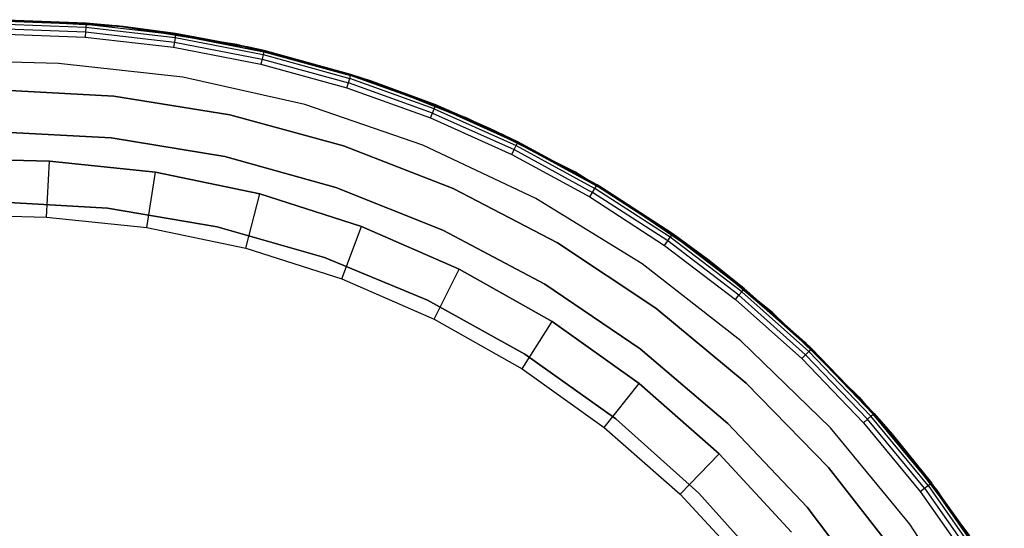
# Model space of a CAD drawing. Extents: x -4.24 to 4.16, y -4.27 to 4.13.
# Tile 8 of 8: x 0.05 to 3.56, y 2.31 to 4.13. Entities that reach past the tile are written whole.
import ezdxf

# ---------------------------------------------------------------- set-up
doc = ezdxf.new("R2010")
doc.units = 0
doc.header["$LTSCALE"] = 2.54
doc.layers.get('0').update_dxf_attribs({"color": 13, "linetype": 'CONTINUOUS'})

# ---------------------------------------------------------------- blocks, each defined once
blk = doc.blocks.new('Z_O_ENIE_SILBA_STL_1')
at = {"color": 0}
for p, q in [((4.242, 8.442), (4.5635, 8.4297, -5.75)), ((4.5635, 8.4297, -5.75), (4.242, 8.442, -5.75)), ((4.242, 8.442), (4.5635, 8.4297, -5.75)), ((4.242, 8.442), (4.6961, 8.4174)), ((4.242, 8.442), (4.6961, 8.4174)), ((4.5635, 8.4297, -5.75), (4.242, 8.442, -5.75)), ((4.6738, 8.4197, -7.1), (4.242, 8.442, -7.1)), ((4.242, 8.442, -5.8), (4.6738, 8.4197, -5.8)), ((4.242, 8.442, -5.8), (4.6738, 8.4197, -5.8)), ((4.6738, 8.4197, -7.1), (4.242, 8.442, -7.1)), ((4.242, 8.4382, -5.7691), (4.5632, 8.4259, -5.7691)), ((4.242, 8.4382, -5.7691), (4.5632, 8.4259, -5.7691)), ((4.242, 8.4274, -5.7854), (4.5624, 8.4151, -5.7854)), ((4.242, 8.4274, -5.7854), (4.5624, 8.4151, -5.7854)), ((4.242, 8.4111, -5.7962), (4.5611, 8.3989, -5.7962)), ((4.242, 8.4111, -5.7962), (4.5611, 8.3989, -5.7962)), ((4.5624, 8.4151, -5.7854), (4.5611, 8.3989, -5.7962)), ((4.5624, 8.4151, -5.7854), (4.5611, 8.3989, -5.7962)), ((4.5632, 8.4259, -5.7691), (4.5624, 8.4151, -5.7854)), ((4.5632, 8.4259, -5.7691), (4.5624, 8.4151, -5.7854)), ((4.5624, 8.4151, -5.7854), (4.8809, 8.3783, -5.7854)), ((4.5624, 8.4151, -5.7854), (4.8809, 8.3783, -5.7854)), ((4.5635, 8.4297, -5.75), (4.5632, 8.4259, -5.7691)), ((4.5635, 8.4297, -5.75), (4.5632, 8.4259, -5.7691)), ((4.5632, 8.4259, -5.7691), (4.8825, 8.389, -5.7691)), ((4.6961, 8.4174, -5.75), (4.5632, 8.4259, -5.7691)), ((4.6961, 8.4174, -5.75), (4.5632, 8.4259, -5.7691)), ((4.5632, 8.4259, -5.7691), (4.8825, 8.389, -5.7691)), ((4.6961, 8.4174), (4.5635, 8.4297, -5.75)), ((4.6961, 8.4174), (4.5635, 8.4297, -5.75)), ((4.6961, 8.4174, -5.75), (4.5635, 8.4297, -5.75)), ((4.6961, 8.4174, -5.75), (4.5635, 8.4297, -5.75)), ((4.6738, 8.4197, -5.8), (4.6738, 8.4197, -7.1)), ((4.6738, 8.4197, -5.8), (5.1011, 8.3532, -5.8)), ((5.1011, 8.3532, -7.1), (4.6738, 8.4197, -7.1)), ((4.6738, 8.4197, -5.8), (4.6738, 8.4197, -7.1)), ((4.6738, 8.4197, -5.8), (5.1011, 8.3532, -5.8)), ((5.1011, 8.3532, -7.1), (4.6738, 8.4197, -7.1)), ((4.6961, 8.4174), (4.6961, 8.4174, -5.75)), ((4.6961, 8.4174), (4.6961, 8.4174, -5.75)), ((4.6961, 8.4174), (4.8831, 8.3928, -5.75)), ((4.8831, 8.3928, -5.75), (4.6961, 8.4174, -5.75)), ((4.6961, 8.4174), (4.8831, 8.3928, -5.75)), ((4.6961, 8.4174), (5.1449, 8.3438)), ((4.6961, 8.4174), (5.1449, 8.3438)), ((4.6961, 8.4174, -5.75), (4.8825, 8.389, -5.7691)), ((4.6961, 8.4174, -5.75), (4.8825, 8.389, -5.7691)), ((4.8831, 8.3928, -5.75), (4.6961, 8.4174, -5.75)), ((4.242, 8.392, -5.8), (4.5597, 8.3798, -5.8)), ((4.242, 8.392, -5.8), (4.5597, 8.3798, -5.8)), ((4.5611, 8.3989, -5.7962), (4.5597, 8.3798, -5.8)), ((4.5611, 8.3989, -5.7962), (4.5597, 8.3798, -5.8)), ((4.5597, 8.3798, -5.8), (4.8755, 8.3434, -5.8)), ((4.5597, 8.3798, -5.8), (4.8755, 8.3434, -5.8)), ((4.5611, 8.3989, -5.7962), (4.8784, 8.3623, -5.7962)), ((4.5611, 8.3989, -5.7962), (4.8784, 8.3623, -5.7962)), ((4.8809, 8.3783, -5.7854), (4.8784, 8.3623, -5.7962)), ((4.8809, 8.3783, -5.7854), (4.8784, 8.3623, -5.7962)), ((4.8825, 8.389, -5.7691), (4.8809, 8.3783, -5.7854)), ((4.8825, 8.389, -5.7691), (4.8809, 8.3783, -5.7854)), ((4.8809, 8.3783, -5.7854), (5.1956, 8.3173, -5.7854)), ((4.8809, 8.3783, -5.7854), (5.1956, 8.3173, -5.7854)), ((4.8831, 8.3928, -5.75), (4.8825, 8.389, -5.7691)), ((4.8831, 8.3928, -5.75), (4.8825, 8.389, -5.7691)), ((4.8825, 8.389, -5.7691), (5.1981, 8.3278, -5.7691)), ((4.8825, 8.389, -5.7691), (5.1981, 8.3278, -5.7691)), ((5.1449, 8.3438), (4.8831, 8.3928, -5.75)), ((5.1449, 8.3438), (4.8831, 8.3928, -5.75)), ((5.1449, 8.3438, -5.75), (4.8831, 8.3928, -5.75)), ((4.8831, 8.3928, -5.75), (5.1981, 8.3278, -5.7691)), ((4.8831, 8.3928, -5.75), (5.1981, 8.3278, -5.7691)), ((5.1449, 8.3438, -5.75), (4.8831, 8.3928, -5.75)), ((4.8784, 8.3623, -5.7962), (4.8755, 8.3434, -5.8)), ((4.8784, 8.3623, -5.7962), (4.8755, 8.3434, -5.8)), ((4.8755, 8.3434, -5.8), (5.1876, 8.2828, -5.8)), ((4.8755, 8.3434, -5.8), (5.1876, 8.2828, -5.8)), ((4.8784, 8.3623, -5.7962), (5.192, 8.3015, -5.7962)), ((4.8784, 8.3623, -5.7962), (5.192, 8.3015, -5.7962)), ((5.1011, 8.3532, -5.8), (5.1011, 8.3532, -7.1)), ((5.1011, 8.3532, -5.8), (5.5193, 8.2431, -5.8)), ((5.5193, 8.2431, -7.1), (5.1011, 8.3532, -7.1)), ((5.1011, 8.3532, -5.8), (5.1011, 8.3532, -7.1)), ((5.1011, 8.3532, -5.8), (5.5193, 8.2431, -5.8)), ((5.5193, 8.2431, -7.1), (5.1011, 8.3532, -7.1)), ((5.1449, 8.3438), (5.1449, 8.3438, -5.75)), ((5.1449, 8.3438), (5.1449, 8.3438, -5.75)), ((5.1449, 8.3438), (5.199, 8.3315, -5.75)), ((5.199, 8.3315, -5.75), (5.1449, 8.3438, -5.75)), ((5.1449, 8.3438), (5.199, 8.3315, -5.75)), ((5.1449, 8.3438), (5.5831, 8.2221)), ((5.1449, 8.3438), (5.5831, 8.2221)), ((5.1449, 8.3438, -5.75), (5.1981, 8.3278, -5.7691)), ((5.1449, 8.3438, -5.75), (5.1981, 8.3278, -5.7691)), ((5.199, 8.3315, -5.75), (5.1449, 8.3438, -5.75)), ((5.192, 8.3015, -5.7962), (5.1876, 8.2828, -5.8)), ((5.192, 8.3015, -5.7962), (5.1876, 8.2828, -5.8)), ((5.1956, 8.3173, -5.7854), (5.192, 8.3015, -5.7962)), ((5.1956, 8.3173, -5.7854), (5.192, 8.3015, -5.7962)), ((5.192, 8.3015, -5.7962), (5.4999, 8.2168, -5.7962)), ((5.192, 8.3015, -5.7962), (5.4999, 8.2168, -5.7962)), ((5.1981, 8.3278, -5.7691), (5.1956, 8.3173, -5.7854)), ((5.1981, 8.3278, -5.7691), (5.1956, 8.3173, -5.7854)), ((5.1956, 8.3173, -5.7854), (5.5048, 8.2323, -5.7854)), ((5.1956, 8.3173, -5.7854), (5.5048, 8.2323, -5.7854)), ((5.1981, 8.3278, -5.7691), (5.199, 8.3315, -5.75)), ((5.1981, 8.3278, -5.7691), (5.199, 8.3315, -5.75)), ((5.1981, 8.3278, -5.7691), (5.5081, 8.2426, -5.7691)), ((5.1981, 8.3278, -5.7691), (5.5081, 8.2426, -5.7691)), ((5.5831, 8.2221), (5.199, 8.3315, -5.75)), ((5.5831, 8.2221), (5.199, 8.3315, -5.75)), ((5.5092, 8.2463, -5.75), (5.199, 8.3315, -5.75)), ((5.5092, 8.2463, -5.75), (5.199, 8.3315, -5.75)), ((4.4651, 8.2859, -5.8), (4.242, 8.292, -5.8)), ((4.4651, 8.2859, -0.15), (4.242, 8.292, -0.15)), ((4.4651, 8.2859, -5.8), (4.242, 8.292, -5.8)), ((4.4651, 8.2859, -0.15), (4.242, 8.292, -0.15)), ((4.9086, 8.2368, -5.8), (4.4651, 8.2859, -5.8)), ((4.9086, 8.2368, -0.15), (4.4651, 8.2859, -0.15)), ((4.4651, 8.2859, -0.15), (4.4651, 8.2859, -5.8)), ((4.9086, 8.2368, -5.8), (4.4651, 8.2859, -5.8)), ((4.4651, 8.2859, -0.15), (4.4651, 8.2859, -5.8)), ((4.9086, 8.2368, -0.15), (4.4651, 8.2859, -0.15)), ((5.1876, 8.2828, -5.8), (5.4941, 8.1986, -5.8)), ((5.1876, 8.2828, -5.8), (5.4941, 8.1986, -5.8)), ((5.344, 8.1392, -5.8), (4.9086, 8.2368, -5.8)), ((5.344, 8.1392, -0.15), (4.9086, 8.2368, -0.15)), ((4.9086, 8.2368, -0.15), (4.9086, 8.2368, -5.8)), ((5.344, 8.1392, -5.8), (4.9086, 8.2368, -5.8)), ((4.9086, 8.2368, -0.15), (4.9086, 8.2368, -5.8)), ((5.344, 8.1392, -0.15), (4.9086, 8.2368, -0.15)), ((5.4999, 8.2168, -5.7962), (5.5048, 8.2323, -5.7854)), ((5.4999, 8.2168, -5.7962), (5.5048, 8.2323, -5.7854)), ((5.5048, 8.2323, -5.7854), (5.5081, 8.2426, -5.7691)), ((5.5048, 8.2323, -5.7854), (5.5081, 8.2426, -5.7691)), ((5.8066, 8.1239, -5.7854), (5.5048, 8.2323, -5.7854)), ((5.8066, 8.1239, -5.7854), (5.5048, 8.2323, -5.7854)), ((5.5081, 8.2426, -5.7691), (5.5092, 8.2463, -5.75)), ((5.5081, 8.2426, -5.7691), (5.5092, 8.2463, -5.75)), ((5.5831, 8.2221, -5.75), (5.5081, 8.2426, -5.7691)), ((5.5831, 8.2221, -5.75), (5.5081, 8.2426, -5.7691)), ((5.8106, 8.134, -5.7691), (5.5081, 8.2426, -5.7691)), ((5.8106, 8.134, -5.7691), (5.5081, 8.2426, -5.7691)), ((5.5831, 8.2221), (5.5092, 8.2463, -5.75)), ((5.5831, 8.2221, -5.75), (5.5092, 8.2463, -5.75)), ((5.5831, 8.2221), (5.5092, 8.2463, -5.75)), ((5.5831, 8.2221, -5.75), (5.5092, 8.2463, -5.75)), ((5.5193, 8.2431, -5.8), (5.5193, 8.2431, -7.1)), ((5.5193, 8.2431, -5.8), (5.9239, 8.0905, -5.8)), ((5.9239, 8.0905, -7.1), (5.5193, 8.2431, -7.1)), ((5.5193, 8.2431, -5.8), (5.5193, 8.2431, -7.1)), ((5.5193, 8.2431, -5.8), (5.9239, 8.0905, -5.8)), ((5.9239, 8.0905, -7.1), (5.5193, 8.2431, -7.1)), ((5.4941, 8.1986, -5.8), (5.4999, 8.2168, -5.7962)), ((5.4941, 8.1986, -5.8), (5.4999, 8.2168, -5.7962)), ((5.4941, 8.1986, -5.8), (5.7933, 8.0911, -5.8)), ((5.4941, 8.1986, -5.8), (5.7933, 8.0911, -5.8)), ((5.8005, 8.1089, -5.7962), (5.4999, 8.2168, -5.7962)), ((5.8005, 8.1089, -5.7962), (5.4999, 8.2168, -5.7962)), ((5.812, 8.1375, -5.75), (5.5831, 8.2221)), ((5.5831, 8.2221), (6.0055, 8.0538)), ((5.812, 8.1375, -5.75), (5.5831, 8.2221)), ((5.812, 8.1375, -5.75), (5.5831, 8.2221, -5.75)), ((5.5831, 8.2221, -5.75), (5.5831, 8.2221)), ((5.5831, 8.2221, -5.75), (5.5831, 8.2221)), ((5.5831, 8.2221), (6.0055, 8.0538)), ((5.812, 8.1375, -5.75), (5.5831, 8.2221, -5.75)), ((5.8106, 8.134, -5.7691), (5.5831, 8.2221, -5.75)), ((5.8106, 8.134, -5.7691), (5.5831, 8.2221, -5.75)), ((4.6619, 8.1696, -7.1), (4.242, 8.192, -7.1)), ((4.242, 8.192, -6.95), (4.6619, 8.1696, -6.95)), ((4.6619, 8.1696, -7.1), (4.242, 8.192, -7.1)), ((4.242, 8.192, -6.95), (4.6619, 8.1696, -6.95)), ((5.077, 8.1027, -7.1), (4.6619, 8.1696, -7.1)), ((4.6619, 8.1696, -6.95), (5.077, 8.1027, -6.95)), ((4.6619, 8.1696, -7.1), (4.6619, 8.1696, -6.95)), ((4.6619, 8.1696, -7.1), (4.6619, 8.1696, -6.95)), ((5.077, 8.1027, -7.1), (4.6619, 8.1696, -7.1)), ((4.6619, 8.1696, -6.95), (5.077, 8.1027, -6.95)), ((5.7661, 7.9943, -5.8), (5.344, 8.1392, -5.8)), ((5.7661, 7.9943, -0.15), (5.344, 8.1392, -0.15)), ((5.344, 8.1392, -0.15), (5.344, 8.1392, -5.8)), ((5.7661, 7.9943, -5.8), (5.344, 8.1392, -5.8)), ((5.344, 8.1392, -0.15), (5.344, 8.1392, -5.8)), ((5.7661, 7.9943, -0.15), (5.344, 8.1392, -0.15)), ((5.8005, 8.1089, -5.7962), (5.8066, 8.1239, -5.7854)), ((5.8005, 8.1089, -5.7962), (5.8066, 8.1239, -5.7854)), ((5.8066, 8.1239, -5.7854), (5.8106, 8.134, -5.7691)), ((5.8066, 8.1239, -5.7854), (5.8106, 8.134, -5.7691)), ((5.8066, 8.1239, -5.7854), (6.0991, 7.9928, -5.7854)), ((5.8066, 8.1239, -5.7854), (6.0991, 7.9928, -5.7854)), ((5.812, 8.1375, -5.75), (5.8106, 8.134, -5.7691)), ((5.812, 8.1375, -5.75), (5.8106, 8.134, -5.7691)), ((5.8106, 8.134, -5.7691), (6.1039, 8.0025, -5.7691)), ((5.8106, 8.134, -5.7691), (6.1039, 8.0025, -5.7691)), ((5.8106, 8.134, -5.7691), (6.0055, 8.0538, -5.75)), ((5.8106, 8.134, -5.7691), (6.0055, 8.0538, -5.75)), ((6.0055, 8.0538, -5.75), (5.812, 8.1375, -5.75)), ((5.812, 8.1375, -5.75), (6.0055, 8.0538)), ((5.812, 8.1375, -5.75), (6.0055, 8.0538)), ((6.0055, 8.0538, -5.75), (5.812, 8.1375, -5.75)), ((5.4826, 7.9921, -7.1), (5.077, 8.1027, -7.1)), ((5.077, 8.1027, -6.95), (5.4826, 7.9921, -6.95)), ((5.077, 8.1027, -7.1), (5.077, 8.1027, -6.95)), ((5.077, 8.1027, -7.1), (5.077, 8.1027, -6.95)), ((5.4826, 7.9921, -7.1), (5.077, 8.1027, -7.1)), ((5.077, 8.1027, -6.95), (5.4826, 7.9921, -6.95)), ((5.7933, 8.0911, -5.8), (5.8005, 8.1089, -5.7962)), ((5.7933, 8.0911, -5.8), (5.8005, 8.1089, -5.7962)), ((5.7933, 8.0911, -5.8), (6.0834, 7.9611, -5.8)), ((5.7933, 8.0911, -5.8), (6.0834, 7.9611, -5.8)), ((5.8005, 8.1089, -5.7962), (6.0919, 7.9782, -5.7962)), ((5.8005, 8.1089, -5.7962), (6.0919, 7.9782, -5.7962)), ((5.9239, 8.0905, -5.8), (5.9239, 8.0905, -7.1)), ((5.9239, 8.0905, -5.8), (6.3107, 7.8972, -5.8)), ((6.3107, 7.8972, -7.1), (5.9239, 8.0905, -7.1)), ((5.9239, 8.0905, -5.8), (5.9239, 8.0905, -7.1)), ((5.9239, 8.0905, -5.8), (6.3107, 7.8972, -5.8)), ((6.3107, 7.8972, -7.1), (5.9239, 8.0905, -7.1)), ((6.1056, 8.0059, -5.75), (6.0055, 8.0538, -5.75)), ((6.0055, 8.0538, -5.75), (6.0055, 8.0538)), ((6.0055, 8.0538), (6.1056, 8.0059, -5.75)), ((6.0055, 8.0538, -5.75), (6.0055, 8.0538)), ((6.4073, 7.8408, -5.75), (6.0055, 8.0538)), ((6.0055, 8.0538), (6.4073, 7.8408)), ((6.4073, 7.8408, -5.75), (6.0055, 8.0538)), ((6.3883, 7.8522, -5.75), (6.0055, 8.0538)), ((6.3883, 7.8522, -5.75), (6.0055, 8.0538)), ((6.0055, 8.0538), (6.1056, 8.0059, -5.75)), ((6.0055, 8.0538), (6.4073, 7.8408)), ((6.1056, 8.0059, -5.75), (6.0055, 8.0538, -5.75)), ((6.1039, 8.0025, -5.7691), (6.0055, 8.0538, -5.75)), ((6.1039, 8.0025, -5.7691), (6.0055, 8.0538, -5.75)), ((4.6529, 8.0197, -6.95), (4.242, 8.042, -6.95)), ((4.242, 8.042, -6.76), (4.6529, 8.0197, -6.76)), ((4.6529, 8.0197, -6.95), (4.242, 8.042, -6.95)), ((4.242, 8.042, -6.76), (4.6529, 8.0197, -6.76)), ((5.0589, 7.9532, -6.95), (4.6529, 8.0197, -6.95)), ((4.6529, 8.0197, -6.76), (5.0589, 7.9532, -6.76)), ((4.6529, 8.0197, -6.95), (4.6529, 8.0197, -6.76)), ((4.6529, 8.0197, -6.95), (4.6529, 8.0197, -6.76)), ((5.0589, 7.9532, -6.95), (4.6529, 8.0197, -6.95)), ((4.6529, 8.0197, -6.76), (5.0589, 7.9532, -6.76)), ((5.8742, 7.839, -7.1), (5.4826, 7.9921, -7.1)), ((5.4826, 7.9921, -6.95), (5.8742, 7.839, -6.95)), ((5.4826, 7.9921, -7.1), (5.4826, 7.9921, -6.95)), ((5.4826, 7.9921, -7.1), (5.4826, 7.9921, -6.95)), ((5.8742, 7.839, -7.1), (5.4826, 7.9921, -7.1)), ((5.4826, 7.9921, -6.95), (5.8742, 7.839, -6.95)), ((6.1696, 7.8039, -5.8), (5.7661, 7.9943, -5.8)), ((6.1696, 7.8039, -0.15), (5.7661, 7.9943, -0.15)), ((5.7661, 7.9943, -0.15), (5.7661, 7.9943, -5.8)), ((6.1696, 7.8039, -5.8), (5.7661, 7.9943, -5.8)), ((5.7661, 7.9943, -0.15), (5.7661, 7.9943, -5.8)), ((6.1696, 7.8039, -0.15), (5.7661, 7.9943, -0.15)), ((6.0919, 7.9782, -5.7962), (6.0991, 7.9928, -5.7854)), ((6.0919, 7.9782, -5.7962), (6.0991, 7.9928, -5.7854)), ((6.0991, 7.9928, -5.7854), (6.1039, 8.0025, -5.7691)), ((6.0991, 7.9928, -5.7854), (6.1039, 8.0025, -5.7691)), ((6.0991, 7.9928, -5.7854), (6.3808, 7.8396, -5.7854)), ((6.0991, 7.9928, -5.7854), (6.3808, 7.8396, -5.7854)), ((6.1056, 8.0059, -5.75), (6.1039, 8.0025, -5.7691)), ((6.1056, 8.0059, -5.75), (6.1039, 8.0025, -5.7691)), ((6.1039, 8.0025, -5.7691), (6.3863, 7.8489, -5.7691)), ((6.1039, 8.0025, -5.7691), (6.3863, 7.8489, -5.7691)), ((6.3883, 7.8522, -5.75), (6.1056, 8.0059, -5.75)), ((6.3883, 7.8522, -5.75), (6.1056, 8.0059, -5.75)), ((5.4553, 7.8431, -6.95), (5.0589, 7.9532, -6.95)), ((5.0589, 7.9532, -6.76), (5.4553, 7.8431, -6.76)), ((5.0589, 7.9532, -6.95), (5.0589, 7.9532, -6.76)), ((5.0589, 7.9532, -6.95), (5.0589, 7.9532, -6.76)), ((5.4553, 7.8431, -6.95), (5.0589, 7.9532, -6.95)), ((5.0589, 7.9532, -6.76), (5.4553, 7.8431, -6.76)), ((6.0834, 7.9611, -5.8), (6.0919, 7.9782, -5.7962)), ((6.0834, 7.9611, -5.8), (6.0919, 7.9782, -5.7962)), ((6.0834, 7.9611, -5.8), (6.3627, 7.8092, -5.8)), ((6.0834, 7.9611, -5.8), (6.3627, 7.8092, -5.8)), ((6.0919, 7.9782, -5.7962), (6.3725, 7.8257, -5.7962)), ((6.0919, 7.9782, -5.7962), (6.3725, 7.8257, -5.7962)), ((4.242, 7.942, -4.6995), (4.4325, 7.9371, -4.6995)), ((4.4325, 7.9371, -6.2995), (4.242, 7.942, -6.2995)), ((4.242, 7.942, -4.6995), (4.4325, 7.9371, -4.6995)), ((4.4325, 7.9371, -6.2995), (4.242, 7.942, -6.2995)), ((4.4222, 7.7374, -6.4995), (4.4325, 7.9371, -6.2995)), ((4.4222, 7.7374, -6.4995), (4.4325, 7.9371, -6.2995)), ((4.4325, 7.9371, -6.2995), (4.4325, 7.9371, -4.6995)), ((4.8114, 7.8979, -6.2995), (4.4325, 7.9371, -6.2995)), ((4.4325, 7.9371, -6.2995), (4.4325, 7.9371, -4.6995)), ((4.4325, 7.9371, -4.6995), (4.8114, 7.8979, -4.6995)), ((4.4325, 7.9371, -4.6995), (4.8114, 7.8979, -4.6995)), ((4.8114, 7.8979, -6.2995), (4.4325, 7.9371, -6.2995)), ((4.7806, 7.7003, -6.4995), (4.8114, 7.8979, -6.2995)), ((4.7806, 7.7003, -6.4995), (4.8114, 7.8979, -6.2995)), ((5.1843, 7.82, -6.2995), (4.8114, 7.8979, -6.2995)), ((4.8114, 7.8979, -6.2995), (4.8114, 7.8979, -4.6995)), ((4.8114, 7.8979, -4.6995), (5.1843, 7.82, -4.6995)), ((4.8114, 7.8979, -6.2995), (4.8114, 7.8979, -4.6995)), ((4.8114, 7.8979, -4.6995), (5.1843, 7.82, -4.6995)), ((5.1843, 7.82, -6.2995), (4.8114, 7.8979, -6.2995)), ((6.3107, 7.8972, -5.8), (6.3107, 7.8972, -7.1)), ((6.3107, 7.8972, -5.8), (6.6756, 7.6651, -5.8)), ((6.6756, 7.6651, -7.1), (6.3107, 7.8972, -7.1)), ((6.3107, 7.8972, -5.8), (6.3107, 7.8972, -7.1)), ((6.3107, 7.8972, -5.8), (6.6756, 7.6651, -5.8)), ((6.6756, 7.6651, -7.1), (6.3107, 7.8972, -7.1)), ((5.8376, 7.6908, -6.95), (5.4553, 7.8431, -6.95)), ((5.4553, 7.8431, -6.76), (5.8376, 7.6908, -6.76)), ((5.4553, 7.8431, -6.95), (5.4553, 7.8431, -6.76)), ((5.4553, 7.8431, -6.95), (5.4553, 7.8431, -6.76)), ((5.8376, 7.6908, -6.95), (5.4553, 7.8431, -6.95)), ((5.4553, 7.8431, -6.76), (5.8376, 7.6908, -6.76)), ((6.3808, 7.8396, -5.7854), (6.3863, 7.8489, -5.7691)), ((6.3808, 7.8396, -5.7854), (6.3863, 7.8489, -5.7691)), ((6.3863, 7.8489, -5.7691), (6.3883, 7.8522, -5.75)), ((6.3863, 7.8489, -5.7691), (6.3883, 7.8522, -5.75)), ((6.4073, 7.8408, -5.75), (6.3863, 7.8489, -5.7691)), ((6.4073, 7.8408, -5.75), (6.3863, 7.8489, -5.7691)), ((6.6561, 7.6742, -5.7691), (6.3863, 7.8489, -5.7691)), ((6.6561, 7.6742, -5.7691), (6.3863, 7.8489, -5.7691)), ((6.4073, 7.8408, -5.75), (6.3883, 7.8522, -5.75)), ((6.4073, 7.8408, -5.75), (6.3883, 7.8522, -5.75)), ((5.1333, 7.6266, -6.4995), (5.1843, 7.82, -6.2995)), ((5.1333, 7.6266, -6.4995), (5.1843, 7.82, -6.2995)), ((5.5472, 7.7042, -6.2995), (5.1843, 7.82, -6.2995)), ((5.1843, 7.82, -6.2995), (5.1843, 7.82, -4.6995)), ((5.1843, 7.82, -4.6995), (5.5472, 7.7042, -4.6995)), ((5.1843, 7.82, -6.2995), (5.1843, 7.82, -4.6995)), ((5.1843, 7.82, -4.6995), (5.5472, 7.7042, -4.6995)), ((5.5472, 7.7042, -6.2995), (5.1843, 7.82, -6.2995)), ((6.2473, 7.6451, -7.1), (5.8742, 7.839, -7.1)), ((5.8742, 7.839, -6.95), (6.2473, 7.6451, -6.95)), ((5.8742, 7.839, -7.1), (5.8742, 7.839, -6.95)), ((5.8742, 7.839, -7.1), (5.8742, 7.839, -6.95)), ((6.2473, 7.6451, -7.1), (5.8742, 7.839, -7.1)), ((5.8742, 7.839, -6.95), (6.2473, 7.6451, -6.95)), ((6.3627, 7.8092, -5.8), (6.3725, 7.8257, -5.7962)), ((6.3627, 7.8092, -5.8), (6.3725, 7.8257, -5.7962)), ((6.3627, 7.8092, -5.8), (6.6296, 7.6364, -5.8)), ((6.3627, 7.8092, -5.8), (6.6296, 7.6364, -5.8)), ((6.3725, 7.8257, -5.7962), (6.3808, 7.8396, -5.7854)), ((6.3725, 7.8257, -5.7962), (6.3808, 7.8396, -5.7854)), ((6.6406, 7.6521, -5.7962), (6.3725, 7.8257, -5.7962)), ((6.6406, 7.6521, -5.7962), (6.3725, 7.8257, -5.7962)), ((6.6499, 7.6653, -5.7854), (6.3808, 7.8396, -5.7854)), ((6.6499, 7.6653, -5.7854), (6.3808, 7.8396, -5.7854)), ((6.6583, 7.6773, -5.75), (6.4073, 7.8408)), ((6.4073, 7.8408), (6.7837, 7.5856)), ((6.6583, 7.6773, -5.75), (6.4073, 7.8408)), ((6.6583, 7.6773, -5.75), (6.4073, 7.8408, -5.75)), ((6.4073, 7.8408, -5.75), (6.4073, 7.8408)), ((6.4073, 7.8408, -5.75), (6.4073, 7.8408)), ((6.4073, 7.8408), (6.7837, 7.5856)), ((6.6583, 7.6773, -5.75), (6.4073, 7.8408, -5.75)), ((6.6561, 7.6742, -5.7691), (6.4073, 7.8408, -5.75)), ((6.6561, 7.6742, -5.7691), (6.4073, 7.8408, -5.75)), ((4.242, 7.792, -6.76), (4.6395, 7.7697, -6.76)), ((4.6395, 7.7697, -5.8), (4.242, 7.792, -5.8)), ((4.6395, 7.7697, -5.8), (4.242, 7.792, -5.8)), ((4.242, 7.792, -6.76), (4.6395, 7.7697, -6.76)), ((6.5497, 7.5702, -5.8), (6.1696, 7.8039, -5.8)), ((6.5497, 7.5702, -0.15), (6.1696, 7.8039, -0.15)), ((6.1696, 7.8039, -0.15), (6.1696, 7.8039, -5.8)), ((6.5497, 7.5702, -5.8), (6.1696, 7.8039, -5.8)), ((6.1696, 7.8039, -0.15), (6.1696, 7.8039, -5.8)), ((6.5497, 7.5702, -0.15), (6.1696, 7.8039, -0.15)), ((4.242, 7.742, -6.4995), (4.4222, 7.7374, -6.4995)), ((4.242, 7.742, -6.4995), (4.4222, 7.7374, -6.4995)), ((4.4222, 7.7374, -6.4995), (4.7806, 7.7003, -6.4995)), ((4.4222, 7.7374, -6.4995), (4.7806, 7.7003, -6.4995)), ((4.6395, 7.7697, -6.76), (4.6395, 7.7697, -5.8)), ((4.6395, 7.7697, -6.76), (4.6395, 7.7697, -5.8)), ((4.6395, 7.7697, -6.76), (5.0319, 7.703, -6.76)), ((5.0319, 7.703, -5.8), (4.6395, 7.7697, -5.8)), ((5.0319, 7.703, -5.8), (4.6395, 7.7697, -5.8)), ((4.6395, 7.7697, -6.76), (5.0319, 7.703, -6.76)), ((5.0319, 7.703, -6.76), (5.0319, 7.703, -5.8)), ((5.0319, 7.703, -6.76), (5.0319, 7.703, -5.8)), ((5.0319, 7.703, -6.76), (5.4145, 7.5928, -6.76)), ((5.4145, 7.5928, -5.8), (5.0319, 7.703, -5.8)), ((5.4145, 7.5928, -5.8), (5.0319, 7.703, -5.8)), ((5.0319, 7.703, -6.76), (5.4145, 7.5928, -6.76)), ((5.4766, 7.517, -6.4995), (5.5472, 7.7042, -6.2995)), ((5.4766, 7.517, -6.4995), (5.5472, 7.7042, -6.2995)), ((5.8962, 7.5516, -6.2995), (5.5472, 7.7042, -6.2995)), ((5.5472, 7.7042, -6.2995), (5.5472, 7.7042, -4.6995)), ((5.5472, 7.7042, -4.6995), (5.8962, 7.5516, -4.6995)), ((5.5472, 7.7042, -6.2995), (5.5472, 7.7042, -4.6995)), ((5.5472, 7.7042, -4.6995), (5.8962, 7.5516, -4.6995)), ((5.8962, 7.5516, -6.2995), (5.5472, 7.7042, -6.2995)), ((4.7806, 7.7003, -6.4995), (5.1333, 7.6266, -6.4995)), ((4.7806, 7.7003, -6.4995), (5.1333, 7.6266, -6.4995)), ((6.2011, 7.4981, -6.95), (5.8376, 7.6908, -6.95)), ((5.8376, 7.6908, -6.76), (6.2011, 7.4981, -6.76)), ((5.8376, 7.6908, -6.95), (5.8376, 7.6908, -6.76)), ((5.8376, 7.6908, -6.95), (5.8376, 7.6908, -6.76)), ((6.2011, 7.4981, -6.95), (5.8376, 7.6908, -6.95)), ((5.8376, 7.6908, -6.76), (6.2011, 7.4981, -6.76)), ((6.6499, 7.6653, -5.7854), (6.6561, 7.6742, -5.7691)), ((6.6499, 7.6653, -5.7854), (6.6561, 7.6742, -5.7691)), ((6.6583, 7.6773, -5.75), (6.6561, 7.6742, -5.7691)), ((6.6583, 7.6773, -5.75), (6.6561, 7.6742, -5.7691)), ((6.7837, 7.5856, -5.75), (6.6561, 7.6742, -5.7691)), ((6.7837, 7.5856, -5.75), (6.6561, 7.6742, -5.7691)), ((6.9118, 7.4793, -5.7691), (6.6561, 7.6742, -5.7691)), ((6.9118, 7.4793, -5.7691), (6.6561, 7.6742, -5.7691)), ((6.7837, 7.5856), (6.6583, 7.6773, -5.75)), ((6.7837, 7.5856, -5.75), (6.6583, 7.6773, -5.75)), ((6.7837, 7.5856), (6.6583, 7.6773, -5.75)), ((6.7837, 7.5856, -5.75), (6.6583, 7.6773, -5.75)), ((6.5977, 7.4127, -7.1), (6.2473, 7.6451, -7.1)), ((6.2473, 7.6451, -6.95), (6.5977, 7.4127, -6.95)), ((6.2473, 7.6451, -7.1), (6.2473, 7.6451, -6.95)), ((6.2473, 7.6451, -7.1), (6.2473, 7.6451, -6.95)), ((6.5977, 7.4127, -7.1), (6.2473, 7.6451, -7.1)), ((6.2473, 7.6451, -6.95), (6.5977, 7.4127, -6.95)), ((6.6296, 7.6364, -5.8), (6.6406, 7.6521, -5.7962)), ((6.6296, 7.6364, -5.8), (6.6406, 7.6521, -5.7962)), ((6.6296, 7.6364, -5.8), (6.8824, 7.4437, -5.8)), ((6.6296, 7.6364, -5.8), (6.8824, 7.4437, -5.8)), ((6.6406, 7.6521, -5.7962), (6.6499, 7.6653, -5.7854)), ((6.6406, 7.6521, -5.7962), (6.6499, 7.6653, -5.7854)), ((6.8946, 7.4584, -5.7962), (6.6406, 7.6521, -5.7962)), ((6.8946, 7.4584, -5.7962), (6.6406, 7.6521, -5.7962)), ((6.9049, 7.471, -5.7854), (6.6499, 7.6653, -5.7854)), ((6.9049, 7.471, -5.7854), (6.6499, 7.6653, -5.7854)), ((6.6756, 7.6651, -5.8), (6.6756, 7.6651, -7.1)), ((6.6756, 7.6651, -5.8), (7.0146, 7.3968, -5.8)), ((7.0146, 7.3968, -7.1), (6.6756, 7.6651, -7.1)), ((6.6756, 7.6651, -5.8), (6.6756, 7.6651, -7.1)), ((6.6756, 7.6651, -5.8), (7.0146, 7.3968, -5.8)), ((7.0146, 7.3968, -7.1), (6.6756, 7.6651, -7.1)), ((5.1333, 7.6266, -6.4995), (5.4766, 7.517, -6.4995)), ((5.1333, 7.6266, -6.4995), (5.4766, 7.517, -6.4995)), ((5.4145, 7.5928, -6.76), (5.4145, 7.5928, -5.8)), ((5.4145, 7.5928, -6.76), (5.4145, 7.5928, -5.8)), ((5.4145, 7.5928, -6.76), (5.7823, 7.4404, -6.76)), ((5.7823, 7.4404, -5.8), (5.4145, 7.5928, -5.8)), ((5.7823, 7.4404, -5.8), (5.4145, 7.5928, -5.8)), ((5.4145, 7.5928, -6.76), (5.7823, 7.4404, -6.76)), ((6.9018, 7.2961, -5.8), (6.5497, 7.5702, -5.8)), ((6.9018, 7.2961, -0.15), (6.5497, 7.5702, -0.15)), ((6.5497, 7.5702, -0.15), (6.5497, 7.5702, -5.8)), ((6.9018, 7.2961, -5.8), (6.5497, 7.5702, -5.8)), ((6.5497, 7.5702, -0.15), (6.5497, 7.5702, -5.8)), ((6.9018, 7.2961, -0.15), (6.5497, 7.5702, -0.15)), ((6.9142, 7.4823, -5.75), (6.7837, 7.5856)), ((6.7837, 7.5856), (7.1303, 7.2912)), ((6.9142, 7.4823, -5.75), (6.7837, 7.5856)), ((6.9142, 7.4823, -5.75), (6.7837, 7.5856, -5.75)), ((6.7837, 7.5856, -5.75), (6.7837, 7.5856)), ((6.7837, 7.5856, -5.75), (6.7837, 7.5856)), ((6.7837, 7.5856), (7.1303, 7.2912)), ((6.9142, 7.4823, -5.75), (6.7837, 7.5856, -5.75)), ((6.9118, 7.4793, -5.7691), (6.7837, 7.5856, -5.75)), ((6.9118, 7.4793, -5.7691), (6.7837, 7.5856, -5.75)), ((5.8068, 7.3727, -6.4995), (5.8962, 7.5516, -6.2995)), ((5.8068, 7.3727, -6.4995), (5.8962, 7.5516, -6.2995)), ((6.2278, 7.364, -6.2995), (5.8962, 7.5516, -6.2995)), ((5.8962, 7.5516, -6.2995), (5.8962, 7.5516, -4.6995)), ((5.8962, 7.5516, -4.6995), (6.2278, 7.364, -4.6995)), ((5.8962, 7.5516, -6.2995), (5.8962, 7.5516, -4.6995)), ((5.8962, 7.5516, -4.6995), (6.2278, 7.364, -4.6995)), ((6.2278, 7.364, -6.2995), (5.8962, 7.5516, -6.2995)), ((5.4766, 7.517, -6.4995), (5.8068, 7.3727, -6.4995)), ((5.4766, 7.517, -6.4995), (5.8068, 7.3727, -6.4995)), ((6.5417, 7.2672, -6.95), (6.2011, 7.4981, -6.95)), ((6.2011, 7.4981, -6.76), (6.5417, 7.2672, -6.76)), ((6.2011, 7.4981, -6.95), (6.2011, 7.4981, -6.76)), ((6.2011, 7.4981, -6.95), (6.2011, 7.4981, -6.76)), ((6.5417, 7.2672, -6.95), (6.2011, 7.4981, -6.95)), ((6.2011, 7.4981, -6.76), (6.5417, 7.2672, -6.76)), ((6.8824, 7.4437, -5.8), (6.8946, 7.4584, -5.7962)), ((6.8824, 7.4437, -5.8), (6.8946, 7.4584, -5.7962)), ((6.8946, 7.4584, -5.7962), (6.9049, 7.471, -5.7854)), ((6.8946, 7.4584, -5.7962), (6.9049, 7.471, -5.7854)), ((6.8946, 7.4584, -5.7962), (7.133, 7.246, -5.7962)), ((6.8946, 7.4584, -5.7962), (7.133, 7.246, -5.7962)), ((6.9049, 7.471, -5.7854), (6.9118, 7.4793, -5.7691)), ((6.9049, 7.471, -5.7854), (6.9118, 7.4793, -5.7691)), ((6.9049, 7.471, -5.7854), (7.1443, 7.2576, -5.7854)), ((6.9049, 7.471, -5.7854), (7.1443, 7.2576, -5.7854)), ((6.9142, 7.4823, -5.75), (6.9118, 7.4793, -5.7691)), ((6.9142, 7.4823, -5.75), (6.9118, 7.4793, -5.7691)), ((6.9118, 7.4793, -5.7691), (7.1518, 7.2654, -5.7691)), ((6.9118, 7.4793, -5.7691), (7.1518, 7.2654, -5.7691)), ((7.1303, 7.2912), (6.9142, 7.4823, -5.75)), ((7.1303, 7.2912, -5.75), (6.9142, 7.4823, -5.75)), ((7.1303, 7.2912), (6.9142, 7.4823, -5.75)), ((6.9142, 7.4823, -5.75), (7.1518, 7.2654, -5.7691)), ((6.9142, 7.4823, -5.75), (7.1518, 7.2654, -5.7691)), ((7.1303, 7.2912, -5.75), (6.9142, 7.4823, -5.75)), ((5.7823, 7.4404, -6.76), (5.7823, 7.4404, -5.8)), ((5.7823, 7.4404, -6.76), (5.7823, 7.4404, -5.8)), ((5.7823, 7.4404, -6.76), (6.1307, 7.2479, -6.76)), ((6.1307, 7.2479, -5.8), (5.7823, 7.4404, -5.8)), ((6.1307, 7.2479, -5.8), (5.7823, 7.4404, -5.8)), ((5.7823, 7.4404, -6.76), (6.1307, 7.2479, -6.76)), ((6.8824, 7.4437, -5.8), (7.1197, 7.2322, -5.8)), ((6.8824, 7.4437, -5.8), (7.1197, 7.2322, -5.8)), ((6.9213, 7.1444, -7.1), (6.5977, 7.4127, -7.1)), ((6.5977, 7.4127, -6.95), (6.9213, 7.1444, -6.95)), ((6.5977, 7.4127, -7.1), (6.5977, 7.4127, -6.95)), ((6.5977, 7.4127, -7.1), (6.5977, 7.4127, -6.95)), ((6.9213, 7.1444, -7.1), (6.5977, 7.4127, -7.1)), ((6.5977, 7.4127, -6.95), (6.9213, 7.1444, -6.95)), ((7.0146, 7.3968, -5.8), (7.0146, 7.3968, -7.1)), ((7.0146, 7.3968, -5.8), (7.3243, 7.0949, -5.8)), ((7.3243, 7.0949, -7.1), (7.0146, 7.3968, -7.1)), ((7.0146, 7.3968, -5.8), (7.0146, 7.3968, -7.1)), ((7.0146, 7.3968, -5.8), (7.3243, 7.0949, -5.8)), ((7.3243, 7.0949, -7.1), (7.0146, 7.3968, -7.1)), ((5.8068, 7.3727, -6.4995), (6.1204, 7.1952, -6.4995)), ((5.8068, 7.3727, -6.4995), (6.1204, 7.1952, -6.4995)), ((6.1204, 7.1952, -6.4995), (6.2278, 7.364, -6.2995)), ((6.1204, 7.1952, -6.4995), (6.2278, 7.364, -6.2995)), ((6.5383, 7.1432, -6.2995), (6.2278, 7.364, -6.2995)), ((6.2278, 7.364, -6.2995), (6.2278, 7.364, -4.6995)), ((6.2278, 7.364, -4.6995), (6.5383, 7.1432, -4.6995)), ((6.2278, 7.364, -6.2995), (6.2278, 7.364, -4.6995)), ((6.2278, 7.364, -4.6995), (6.5383, 7.1432, -4.6995)), ((6.5383, 7.1432, -6.2995), (6.2278, 7.364, -6.2995)), ((7.2217, 6.985, -5.8), (6.9018, 7.2961, -5.8)), ((7.2217, 6.985, -0.15), (6.9018, 7.2961, -0.15)), ((6.9018, 7.2961, -0.15), (6.9018, 7.2961, -5.8)), ((7.2217, 6.985, -5.8), (6.9018, 7.2961, -5.8)), ((6.9018, 7.2961, -0.15), (6.9018, 7.2961, -5.8)), ((7.2217, 6.985, -0.15), (6.9018, 7.2961, -0.15)), ((7.1544, 7.2682, -5.75), (7.1303, 7.2912)), ((7.1303, 7.2912), (7.4431, 6.961)), ((7.1544, 7.2682, -5.75), (7.1303, 7.2912)), ((7.1544, 7.2682, -5.75), (7.1303, 7.2912, -5.75)), ((7.1303, 7.2912, -5.75), (7.1303, 7.2912)), ((7.1303, 7.2912, -5.75), (7.1303, 7.2912)), ((7.1303, 7.2912), (7.4431, 6.961)), ((7.1303, 7.2912, -5.75), (7.1518, 7.2654, -5.7691)), ((7.1303, 7.2912, -5.75), (7.1518, 7.2654, -5.7691)), ((7.1544, 7.2682, -5.75), (7.1303, 7.2912, -5.75)), ((6.1307, 7.2479, -6.76), (6.1307, 7.2479, -5.8)), ((6.1307, 7.2479, -6.76), (6.1307, 7.2479, -5.8)), ((6.1307, 7.2479, -6.76), (6.4554, 7.0175, -6.76)), ((6.4554, 7.0175, -5.8), (6.1307, 7.2479, -5.8)), ((6.4554, 7.0175, -5.8), (6.1307, 7.2479, -5.8)), ((6.1307, 7.2479, -6.76), (6.4554, 7.0175, -6.76)), ((6.8553, 7.0008, -6.95), (6.5417, 7.2672, -6.95)), ((6.5417, 7.2672, -6.76), (6.8553, 7.0008, -6.76)), ((6.5417, 7.2672, -6.95), (6.5417, 7.2672, -6.76)), ((6.5417, 7.2672, -6.95), (6.5417, 7.2672, -6.76)), ((6.8553, 7.0008, -6.95), (6.5417, 7.2672, -6.95)), ((6.5417, 7.2672, -6.76), (6.8553, 7.0008, -6.76)), ((7.133, 7.246, -5.7962), (7.1197, 7.2322, -5.8)), ((7.133, 7.246, -5.7962), (7.1197, 7.2322, -5.8)), ((7.1443, 7.2576, -5.7854), (7.133, 7.246, -5.7962)), ((7.1443, 7.2576, -5.7854), (7.133, 7.246, -5.7962)), ((7.133, 7.246, -5.7962), (7.3545, 7.0158, -5.7962)), ((7.133, 7.246, -5.7962), (7.3545, 7.0158, -5.7962)), ((7.1518, 7.2654, -5.7691), (7.1443, 7.2576, -5.7854)), ((7.1518, 7.2654, -5.7691), (7.1443, 7.2576, -5.7854)), ((7.1443, 7.2576, -5.7854), (7.3666, 7.0266, -5.7854)), ((7.1443, 7.2576, -5.7854), (7.3666, 7.0266, -5.7854)), ((7.1518, 7.2654, -5.7691), (7.1544, 7.2682, -5.75)), ((7.1518, 7.2654, -5.7691), (7.1544, 7.2682, -5.75)), ((7.1518, 7.2654, -5.7691), (7.3747, 7.0338, -5.7691)), ((7.1518, 7.2654, -5.7691), (7.3747, 7.0338, -5.7691)), ((7.3775, 7.0364, -5.75), (7.1544, 7.2682, -5.75)), ((7.1544, 7.2682, -5.75), (7.4431, 6.961)), ((7.1544, 7.2682, -5.75), (7.4431, 6.961)), ((7.3775, 7.0364, -5.75), (7.1544, 7.2682, -5.75)), ((7.1197, 7.2322, -5.8), (7.3402, 7.0031, -5.8)), ((7.1197, 7.2322, -5.8), (7.3402, 7.0031, -5.8)), ((6.1204, 7.1952, -6.4995), (6.4141, 6.9864, -6.4995)), ((6.1204, 7.1952, -6.4995), (6.4141, 6.9864, -6.4995)), ((6.4141, 6.9864, -6.4995), (6.5383, 7.1432, -6.2995)), ((6.4141, 6.9864, -6.4995), (6.5383, 7.1432, -6.2995)), ((6.8244, 6.8918, -6.2995), (6.5383, 7.1432, -6.2995)), ((6.5383, 7.1432, -6.2995), (6.5383, 7.1432, -4.6995)), ((6.5383, 7.1432, -4.6995), (6.8244, 6.8918, -4.6995)), ((6.5383, 7.1432, -6.2995), (6.5383, 7.1432, -4.6995)), ((6.5383, 7.1432, -4.6995), (6.8244, 6.8918, -4.6995)), ((6.8244, 6.8918, -6.2995), (6.5383, 7.1432, -6.2995)), ((7.2147, 6.8431, -7.1), (6.9213, 7.1444, -7.1)), ((6.9213, 7.1444, -6.95), (7.2147, 6.8431, -6.95)), ((6.9213, 7.1444, -7.1), (6.9213, 7.1444, -6.95)), ((6.9213, 7.1444, -7.1), (6.9213, 7.1444, -6.95)), ((7.2147, 6.8431, -7.1), (6.9213, 7.1444, -7.1)), ((6.9213, 7.1444, -6.95), (7.2147, 6.8431, -6.95)), ((7.3243, 7.0949, -5.8), (7.3243, 7.0949, -7.1)), ((7.3243, 7.0949, -5.8), (7.6013, 6.7629, -5.8)), ((7.6013, 6.7629, -7.1), (7.3243, 7.0949, -7.1)), ((7.3243, 7.0949, -5.8), (7.3243, 7.0949, -7.1)), ((7.3243, 7.0949, -5.8), (7.6013, 6.7629, -5.8)), ((7.6013, 6.7629, -7.1), (7.3243, 7.0949, -7.1)), ((7.3666, 7.0266, -5.7854), (7.3747, 7.0338, -5.7691)), ((7.3666, 7.0266, -5.7854), (7.3747, 7.0338, -5.7691)), ((7.3747, 7.0338, -5.7691), (7.3775, 7.0364, -5.75)), ((7.3747, 7.0338, -5.7691), (7.3775, 7.0364, -5.75)), ((7.4431, 6.961, -5.75), (7.3747, 7.0338, -5.7691)), ((7.4431, 6.961, -5.75), (7.3747, 7.0338, -5.7691)), ((7.5792, 6.7858, -5.7691), (7.3747, 7.0338, -5.7691)), ((7.5792, 6.7858, -5.7691), (7.3747, 7.0338, -5.7691)), ((7.4431, 6.961, -5.75), (7.3775, 7.0364, -5.75)), ((7.3775, 7.0364, -5.75), (7.4431, 6.961)), ((7.3775, 7.0364, -5.75), (7.4431, 6.961)), ((7.4431, 6.961, -5.75), (7.3775, 7.0364, -5.75)), ((6.4554, 7.0175, -6.76), (6.4554, 7.0175, -5.8)), ((6.4554, 7.0175, -6.76), (6.4554, 7.0175, -5.8)), ((6.4554, 7.0175, -6.76), (6.7522, 6.7522, -6.76)), ((6.7522, 6.7522, -5.8), (6.4554, 7.0175, -5.8)), ((6.7522, 6.7522, -5.8), (6.4554, 7.0175, -5.8)), ((6.4554, 7.0175, -6.76), (6.7522, 6.7522, -6.76)), ((7.1382, 6.7021, -6.95), (6.8553, 7.0008, -6.95)), ((6.8553, 7.0008, -6.76), (7.1382, 6.7021, -6.76)), ((6.8553, 7.0008, -6.95), (6.8553, 7.0008, -6.76)), ((6.8553, 7.0008, -6.95), (6.8553, 7.0008, -6.76)), ((7.1382, 6.7021, -6.95), (6.8553, 7.0008, -6.95)), ((6.8553, 7.0008, -6.76), (7.1382, 6.7021, -6.76)), ((7.3402, 7.0031, -5.8), (7.3545, 7.0158, -5.7962)), ((7.3402, 7.0031, -5.8), (7.3545, 7.0158, -5.7962)), ((7.3402, 7.0031, -5.8), (7.5425, 6.7578, -5.8)), ((7.3402, 7.0031, -5.8), (7.5425, 6.7578, -5.8)), ((7.3545, 7.0158, -5.7962), (7.3666, 7.0266, -5.7854)), ((7.3545, 7.0158, -5.7962), (7.3666, 7.0266, -5.7854)), ((7.5577, 6.7694, -5.7962), (7.3545, 7.0158, -5.7962)), ((7.5577, 6.7694, -5.7962), (7.3545, 7.0158, -5.7962)), ((7.5706, 6.7793, -5.7854), (7.3666, 7.0266, -5.7854)), ((7.5706, 6.7793, -5.7854), (7.3666, 7.0266, -5.7854)), ((6.4141, 6.9864, -6.4995), (6.6848, 6.7485, -6.4995)), ((6.4141, 6.9864, -6.4995), (6.6848, 6.7485, -6.4995)), ((7.5053, 6.6406, -5.8), (7.2217, 6.985, -5.8)), ((7.5053, 6.6406, -0.15), (7.2217, 6.985, -0.15)), ((7.2217, 6.985, -0.15), (7.2217, 6.985, -5.8)), ((7.5053, 6.6406, -5.8), (7.2217, 6.985, -5.8)), ((7.2217, 6.985, -0.15), (7.2217, 6.985, -5.8)), ((7.5053, 6.6406, -0.15), (7.2217, 6.985, -0.15)), ((7.4431, 6.961), (7.4431, 6.961, -5.75)), ((7.4431, 6.961), (7.4431, 6.961, -5.75)), ((7.4431, 6.961), (7.5822, 6.7881, -5.75)), ((7.5822, 6.7881, -5.75), (7.4431, 6.961, -5.75)), ((7.4431, 6.961), (7.5822, 6.7881, -5.75)), ((7.4431, 6.961), (7.7183, 6.599)), ((7.4431, 6.961), (7.7183, 6.599)), ((7.5822, 6.7881, -5.75), (7.4431, 6.961, -5.75)), ((7.5792, 6.7858, -5.7691), (7.4431, 6.961, -5.75)), ((7.5792, 6.7858, -5.7691), (7.4431, 6.961, -5.75)), ((6.6848, 6.7485, -6.4995), (6.8244, 6.8918, -6.2995)), ((6.6848, 6.7485, -6.4995), (6.8244, 6.8918, -6.2995)), ((7.0832, 6.6122, -6.2995), (6.8244, 6.8918, -6.2995)), ((6.8244, 6.8918, -6.2995), (6.8244, 6.8918, -4.6995)), ((6.8244, 6.8918, -4.6995), (7.0832, 6.6122, -4.6995)), ((6.8244, 6.8918, -6.2995), (6.8244, 6.8918, -4.6995)), ((6.8244, 6.8918, -4.6995), (7.0832, 6.6122, -4.6995)), ((7.0832, 6.6122, -6.2995), (6.8244, 6.8918, -6.2995)), ((7.4743, 6.5124, -7.1), (7.2147, 6.8431, -7.1)), ((7.2147, 6.8431, -6.95), (7.4743, 6.5124, -6.95)), ((7.2147, 6.8431, -7.1), (7.2147, 6.8431, -6.95)), ((7.2147, 6.8431, -7.1), (7.2147, 6.8431, -6.95)), ((7.4743, 6.5124, -7.1), (7.2147, 6.8431, -7.1)), ((7.2147, 6.8431, -6.95), (7.4743, 6.5124, -6.95)), ((7.5822, 6.7881, -5.75), (7.5792, 6.7858, -5.7691)), ((7.5822, 6.7881, -5.75), (7.5792, 6.7858, -5.7691)), ((7.7183, 6.599), (7.5822, 6.7881, -5.75)), ((7.7183, 6.599), (7.5822, 6.7881, -5.75)), ((7.7183, 6.599, -5.75), (7.5822, 6.7881, -5.75)), ((7.7183, 6.599, -5.75), (7.5822, 6.7881, -5.75)), ((6.7522, 6.7522, -6.76), (6.7522, 6.7522, -5.8)), ((6.7522, 6.7522, -6.76), (6.7522, 6.7522, -5.8)), ((6.7522, 6.7522, -6.76), (7.0175, 6.4554, -6.76)), ((7.0175, 6.4554, -5.8), (6.7522, 6.7522, -5.8)), ((7.0175, 6.4554, -5.8), (6.7522, 6.7522, -5.8)), ((6.7522, 6.7522, -6.76), (7.0175, 6.4554, -6.76)), ((7.5425, 6.7578, -5.8), (7.5577, 6.7694, -5.7962)), ((7.5425, 6.7578, -5.8), (7.5577, 6.7694, -5.7962)), ((7.5425, 6.7578, -5.8), (7.7254, 6.4978, -5.8)), ((7.5425, 6.7578, -5.8), (7.7254, 6.4978, -5.8)), ((7.5577, 6.7694, -5.7962), (7.5706, 6.7793, -5.7854)), ((7.5577, 6.7694, -5.7962), (7.5706, 6.7793, -5.7854)), ((7.5577, 6.7694, -5.7962), (7.7414, 6.5082, -5.7962)), ((7.5577, 6.7694, -5.7962), (7.7414, 6.5082, -5.7962)), ((7.5706, 6.7793, -5.7854), (7.5792, 6.7858, -5.7691)), ((7.5706, 6.7793, -5.7854), (7.5792, 6.7858, -5.7691)), ((7.5706, 6.7793, -5.7854), (7.755, 6.517, -5.7854)), ((7.5706, 6.7793, -5.7854), (7.755, 6.517, -5.7854)), ((7.5792, 6.7858, -5.7691), (7.7641, 6.5229, -5.7691)), ((7.5792, 6.7858, -5.7691), (7.7641, 6.5229, -5.7691)), ((7.5792, 6.7858, -5.7691), (7.7183, 6.599, -5.75)), ((7.5792, 6.7858, -5.7691), (7.7183, 6.599, -5.75)), ((7.6013, 6.7629, -5.8), (7.6013, 6.7629, -7.1)), ((7.6013, 6.7629, -5.8), (7.8427, 6.4041, -5.8)), ((7.8427, 6.4041, -7.1), (7.6013, 6.7629, -7.1)), ((7.6013, 6.7629, -5.8), (7.6013, 6.7629, -7.1)), ((7.6013, 6.7629, -5.8), (7.8427, 6.4041, -5.8)), ((7.8427, 6.4041, -7.1), (7.6013, 6.7629, -7.1)), ((6.6848, 6.7485, -6.4995), (6.9296, 6.4841, -6.4995)), ((6.6848, 6.7485, -6.4995), (6.9296, 6.4841, -6.4995)), ((7.3872, 6.3745, -6.95), (7.1382, 6.7021, -6.95)), ((7.1382, 6.7021, -6.76), (7.3872, 6.3745, -6.76)), ((7.1382, 6.7021, -6.95), (7.1382, 6.7021, -6.76)), ((7.1382, 6.7021, -6.95), (7.1382, 6.7021, -6.76)), ((7.3872, 6.3745, -6.95), (7.1382, 6.7021, -6.95)), ((7.1382, 6.7021, -6.76), (7.3872, 6.3745, -6.76)), ((7.7494, 6.267, -5.8), (7.5053, 6.6406, -5.8)), ((7.7494, 6.267, -0.15), (7.5053, 6.6406, -0.15)), ((7.5053, 6.6406, -0.15), (7.5053, 6.6406, -5.8)), ((7.7494, 6.267, -5.8), (7.5053, 6.6406, -5.8)), ((7.5053, 6.6406, -0.15), (7.5053, 6.6406, -5.8)), ((7.7494, 6.267, -0.15), (7.5053, 6.6406, -0.15))]:
    blk.add_line(p, q, dxfattribs=at)

msp = doc.modelspace()

# ---------------------------------------------------------------- block references
at = {"color": 0}
msp.add_blockref('Z_O_ENIE_SILBA_STL_1', (-4.2792, -4.3163, 4.6995), dxfattribs=at)

doc.saveas('drawing.dxf')
